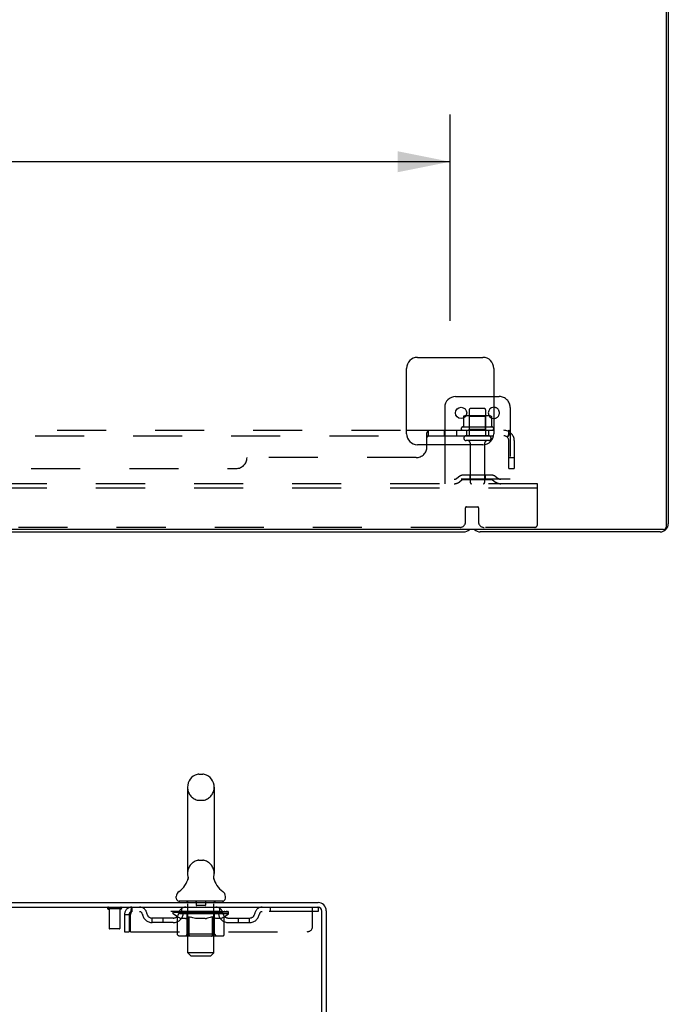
# Model space of a CAD drawing. Header units: inches. Extents: x 0 to 204, y 0 to 132.
# Tile 51 of 112: x 36 to 50, y 87 to 110. Entities that reach past the tile are written whole.
import ezdxf

# ---------------------------------------------------------------- set-up
doc = ezdxf.new("R2010")
doc.units = ezdxf.units.IN
doc.header["$LTSCALE"] = 11.243375
doc.header["$MEASUREMENT"] = 0
doc.linetypes.add('HIDDEN', pattern=[0.2, 0.1, -0.1])
doc.layers.get('0').update_dxf_attribs({"linetype": 'CONTINUOUS'})
for name, color, linetype in [('DEFAULT_2', 8, 'HIDDEN'), ('DIMENSIONS', 7, 'CONTINUOUS'), ('SUBPANEL', 7, 'CONTINUOUS')]:
    doc.layers.add(name, color=color, linetype=linetype)
doc.styles.get("Standard").update_dxf_attribs({"font": 'arial.ttf'})
doc.dimstyles.new('DIMSTYLE_1', dxfattribs={"dimtxt": 0.901875, "dimasz": 1.2025, "dimexe": 0.09, "dimexo": 0.07, "dimgap": 0.0375, "dimtad": 0, "dimtih": 1, "dimtoh": 1, "dimzin": 4, "dimdsep": 46, "dimtxsty": 'Standard', "dimblk": '_FILLED', "dimblk1": '_FILLED', "dimblk2": '_FILLED', "dimcen": 0.09, "dimadec": 3, "dimazin": 1, "dimtfac": 1, "dimtdec": 3, "dimtofl": 0, "dimtmove": 0, "dimatfit": 3, "dimldrblk": '_FILLED', "dimfxl": 0, "dimtolj": 1, "dimtzin": 4, "dimarcsym": 0})

# ---------------------------------------------------------------- blocks, each defined once
blk = doc.blocks.new('_FILLED')
at = {"color": 0, "linetype": 'ByBlock'}
blk.add_solid([(0, 0), (-1, 0.2), (-1, -0.2)], dxfattribs=at)
blk = doc.blocks.new('*D12')
at = {"layer": 'DIMENSIONS', "color": 2, "linetype": 'Continuous'}
for p, q in [((15.19, 102.799), (15.19, 107.528)), ((45.44, 102.799), (45.44, 107.528)), ((15.19, 106.445), (28.288, 106.445)), ((45.44, 106.445), (32.341, 106.445))]:
    blk.add_line(p, q, dxfattribs=at)
at = {"layer": 'DIMENSIONS', "color": 2, "linetype": 'Continuous', "xscale": 1.2025, "yscale": 1.2025, "zscale": 1.2025, "rotation": 180}
blk.add_blockref('_FILLED', (15.19, 106.445), dxfattribs=at)
at = {"layer": 'DIMENSIONS', "color": 2, "linetype": 'Continuous', "xscale": 1.2025, "yscale": 1.2025, "zscale": 1.2025}
blk.add_blockref('_FILLED', (45.44, 106.445), dxfattribs=at)
at = {"layer": 'DIMENSIONS', "color": 2, "linetype": 'Continuous', "insert": (30.315, 106.896), "char_height": 0.9019, "width": 3.15153, "attachment_point": 2, "line_spacing_factor": 0.9}
blk.add_mtext('30.25', dxfattribs=at)

msp = doc.modelspace()

# ---------------------------------------------------------------- linework, layer by layer
at = {"color": 3, "linetype": 'Continuous'}
for p, q in [((50.388, 121.958), (50.388, 98.07)), ((50.44, 121.854), (50.44, 98.147)), ((44.69, 101.958), (46.19, 101.958)), ((44.44, 100.208), (44.44, 101.708)), ((46.44, 101.708), (46.44, 100.208)), ((46.19, 99.958), (44.69, 99.958)), ((50.328, 98.01), (10.302, 98.01)), ((50.251, 97.958), (46.129, 97.958)), ((18.652, 89.46), (42.411, 89.46)), ((18.6, 89.356), (42.406, 89.356)), ((42.496, 86.042), (42.496, 89.266)), ((42.6, 89.271), (42.6, 86.043))]:
    msp.add_line(p, q, dxfattribs=at)
at = {"color": 7, "linetype": 'Continuous'}
for p, q in [((45.565, 101.062), (46.44, 101.062)), ((45.315, 100.812), (45.315, 99.958)), ((45.746, 100.603), (45.746, 100.601)), ((45.746, 100.601), (45.746, 100.572)), ((46.384, 100.601), (46.384, 100.572)), ((14.879, 97.958), (45.751, 97.958)), ((39.681, 92.405), (39.768, 92.405)), ((39.419, 92.105), (39.419, 90.13)), ((40.031, 92.105), (40.031, 90.13)), ((39.425, 89.987), (39.423, 89.982)), ((40.019, 90.041), (40.02, 90.046)), ((40.019, 90.036), (40.019, 90.041)), ((40.019, 90.031), (40.019, 90.036)), ((40.019, 90.026), (40.019, 90.031)), ((40.019, 90.021), (40.019, 90.026)), ((40.019, 90.016), (40.019, 90.021)), ((40.02, 90.011), (40.019, 90.016)), ((40.02, 90.046), (40.021, 90.051)), ((40.02, 90.006), (40.02, 90.011)), ((40.021, 90.001), (40.02, 90.006)), ((40.022, 89.997), (40.021, 90.001)), ((40.022, 90.056), (40.023, 90.06)), ((40.023, 89.993), (40.022, 89.997)), ((39.162, 89.559), (39.162, 89.598)), ((39.225, 89.49), (39.225, 89.46)), ((40.225, 89.49), (39.225, 89.49)), ((40.225, 89.49), (40.225, 89.46)), ((40.287, 89.559), (40.287, 89.598))]:
    msp.add_line(p, q, dxfattribs=at)
for points in [[(45.752, 100.611), (45.75, 100.61), (45.749, 100.609), (45.748, 100.608), (45.747, 100.606), (45.746, 100.604), (45.746, 100.603)], [(46.378, 100.611), (46.379, 100.61), (46.38, 100.609), (46.382, 100.608), (46.382, 100.606), (46.383, 100.604), (46.384, 100.603), (46.384, 100.601)], [(39.427, 90.06), (39.428, 90.056), (39.429, 90.051), (39.429, 90.046), (39.43, 90.041), (39.43, 90.036), (39.43, 90.031), (39.43, 90.026), (39.43, 90.021), (39.43, 90.016), (39.43, 90.011), (39.429, 90.006), (39.428, 90.001), (39.427, 89.997), (39.426, 89.992), (39.425, 89.987)], [(40.021, 90.051), (40.022, 90.056), (40.023, 90.06)]]:
    msp.add_lwpolyline(points, dxfattribs=at)
msp.add_circle((45.69, 100.687), 0.128, dxfattribs=at)
at = {"color": 3, "linetype": 'Continuous'}
for centre, radius, start, end in [((44.69, 101.708), 0.25, 90, 180), ((46.19, 101.708), 0.25, 0, 90), ((44.69, 100.208), 0.25, 180, 270), ((46.19, 100.208), 0.25, 270, 360), ((46.129, 98.147), 0.189, 226.487, 270), ((50.251, 98.147), 0.189, 270, 360), ((50.328, 98.07), 0.06, 270, 360), ((42.411, 89.271), 0.189, 0, 90), ((42.406, 89.266), 0.09, 0, 90)]:
    msp.add_arc(centre, radius, start, end, dxfattribs=at)
at = {"color": 7, "linetype": 'Continuous'}
for centre, radius, start, end in [((45.565, 100.812), 0.25, 90, 180), ((46.44, 100.687), 0.128, 90, 270), ((45.809, 100.482), 0.141, 93.6175, 113.95), ((46.32, 100.482), 0.141, 66.05, 86.3825), ((45.751, 98.147), 0.189, 270, 313.4203), ((39.725, 92.105), 0.306, 105.6303, 180), ((39.681, 92.261), 0.144, 90, 105.6303), ((39.768, 92.261), 0.144, 74.3697, 90), ((39.725, 92.105), 0.306, 0, 74.3697), ((39.725, 90.13), 0.306, 180, 193.2053), ((39.725, 90.13), 0.306, 346.7947, 360), ((38.927, 90.146), 0.523, 304.6624, 347.2389), ((40.523, 90.146), 0.523, 192.7611, 235.3376), ((39.306, 89.598), 0.144, 124.6624, 180), ((40.143, 89.598), 0.144, 360, 55.3376), ((39.231, 89.559), 0.069, 180, 265), ((40.218, 89.559), 0.069, 275, 360), ((42.411, 89.271), 0.085, 0, 90)]:
    msp.add_arc(centre, radius, start, end, dxfattribs=at)
at = {"layer": 'DEFAULT_2', "color": 8, "linetype": 'HIDDEN'}
for p, q in [((46.44, 101.062), (46.565, 101.062)), ((45.877, 100.757), (45.877, 100.162)), ((46.222, 100.787), (45.907, 100.787)), ((46.252, 100.757), (46.252, 100.162)), ((46.815, 100.812), (46.815, 99.062)), ((45.746, 100.572), (45.746, 100.383)), ((46.32, 100.623), (45.809, 100.623)), ((45.881, 100.603), (45.861, 100.623)), ((46.248, 100.603), (45.881, 100.603)), ((45.881, 100.307), (45.881, 100.603)), ((46.248, 100.603), (46.268, 100.623)), ((46.248, 100.307), (46.248, 100.603)), ((46.384, 100.572), (46.384, 100.383)), ((46.421, 100.357), (45.709, 100.357)), ((45.731, 100.287), (46.399, 100.287)), ((45.881, 100.307), (45.861, 100.287)), ((46.248, 100.307), (45.881, 100.307)), ((46.248, 100.307), (46.268, 100.287)), ((46.322, 100.162), (45.807, 100.162)), ((46.322, 100.052), (45.807, 100.052)), ((45.315, 99.958), (45.315, 99.062)), ((45.9, 99.989), (45.9, 99.092)), ((46.23, 99.989), (46.23, 99.092)), ((46.815, 99.166), (45.315, 99.166)), ((45.658, 99.234), (45.59, 99.185)), ((45.718, 99.15), (45.65, 99.101)), ((46.405, 99.256), (45.724, 99.256)), ((46.405, 99.152), (45.724, 99.152)), ((45.89, 99.256), (45.89, 99.152)), ((46.24, 99.256), (46.24, 99.152)), ((46.411, 99.15), (46.479, 99.101)), ((46.472, 99.234), (46.54, 99.185)), ((47.44, 99.062), (13.19, 99.062)), ((47.44, 98.958), (13.19, 98.958)), ((47.44, 98.958), (47.44, 99.062)), ((47.44, 98.124), (47.44, 98.958)), ((45.79, 98.187), (45.79, 98.512)), ((45.81, 98.532), (46.07, 98.532)), ((46.09, 98.512), (46.09, 98.187)), ((45.665, 98.062), (14.965, 98.062)), ((47.377, 98.062), (46.215, 98.062)), ((39.681, 91.805), (39.768, 91.805)), ((39.681, 90.43), (39.768, 90.43)), ((39.405, 89.49), (39.405, 89.46)), ((39.425, 88.309), (39.425, 89.46)), ((39.62, 89.48), (39.62, 89.4)), ((39.83, 89.48), (39.83, 89.4)), ((40.025, 88.309), (40.025, 89.46)), ((40.045, 89.49), (40.045, 89.46)), ((37.888, 89.313), (37.604, 89.313)), ((37.622, 89.313), (37.622, 88.866)), ((37.87, 89.313), (37.87, 88.866)), ((37.975, 89.189), (37.975, 88.793)), ((37.975, 89.189), (38.079, 89.189)), ((38.079, 89.189), (38.079, 88.793)), ((38.109, 88.793), (38.109, 89.189)), ((38.142, 89.356), (38.142, 89.252)), ((42.412, 89.252), (38.142, 89.252)), ((39.091, 89.205), (39.091, 89.252)), ((39.191, 89.135), (39.091, 89.205)), ((40.358, 89.205), (39.091, 89.205)), ((39.101, 89.245), (39.101, 89.252)), ((39.11, 89.242), (39.11, 89.245)), ((39.11, 89.242), (40.34, 89.242)), ((39.118, 89.242), (39.118, 89.245)), ((39.119, 89.242), (39.119, 89.245)), ((39.13, 89.245), (39.13, 89.252)), ((39.146, 89.242), (39.146, 89.245)), ((39.148, 89.242), (39.148, 89.245)), ((39.176, 89.245), (39.176, 89.252)), ((39.191, 89.242), (39.191, 89.245)), ((39.193, 89.242), (39.193, 89.245)), ((39.398, 89.245), (39.196, 89.245)), ((39.239, 89.245), (39.239, 89.252)), ((39.241, 89.242), (39.241, 89.245)), ((39.242, 89.242), (39.242, 89.245)), ((39.245, 89.242), (39.245, 89.245)), ((39.252, 89.242), (39.252, 89.245)), ((39.252, 89.242), (39.252, 89.245)), ((39.255, 89.242), (39.255, 89.245)), ((39.259, 89.242), (39.259, 89.246)), ((39.263, 89.242), (39.263, 89.245)), ((39.277, 89.242), (39.277, 89.245)), ((39.287, 89.252), (39.287, 89.356)), ((39.295, 89.242), (39.295, 89.245)), ((39.296, 89.242), (39.296, 89.247)), ((39.316, 89.242), (39.316, 89.245)), ((39.316, 89.242), (39.316, 89.245)), ((39.318, 89.245), (39.318, 89.252)), ((39.327, 89.242), (39.327, 89.245)), ((39.331, 89.242), (39.331, 89.245)), ((39.341, 89.242), (39.341, 89.245)), ((39.352, 89.242), (39.352, 89.249)), ((39.367, 89.242), (39.367, 89.245)), ((39.37, 89.242), (39.37, 89.245)), ((39.398, 89.242), (39.398, 89.245)), ((39.465, 89.245), (39.403, 89.245)), ((39.408, 89.245), (39.408, 89.252)), ((39.412, 88.733), (39.412, 89.202)), ((39.415, 89.242), (39.415, 89.245)), ((39.419, 89.242), (39.419, 89.245)), ((39.425, 89.242), (39.425, 89.25)), ((39.43, 89.242), (39.43, 89.245)), ((39.441, 89.242), (39.441, 89.245)), ((39.465, 89.242), (39.465, 89.245)), ((39.54, 89.245), (39.48, 89.245)), ((39.501, 89.242), (39.501, 89.245)), ((39.508, 89.245), (39.508, 89.252)), ((39.512, 89.242), (39.512, 89.245)), ((39.514, 89.242), (39.514, 89.251)), ((39.517, 89.242), (39.517, 89.245)), ((39.524, 89.242), (39.524, 89.245)), ((39.54, 89.242), (39.54, 89.245)), ((39.62, 89.245), (39.566, 89.245)), ((39.579, 89.242), (39.579, 89.245)), ((39.61, 89.245), (39.725, 89.252)), ((39.615, 89.245), (39.615, 89.252)), ((39.615, 89.251), (39.615, 89.252)), ((39.615, 89.245), (39.615, 89.251)), ((39.615, 89.242), (39.615, 89.245)), ((39.619, 89.242), (39.619, 89.245)), ((39.62, 89.242), (39.62, 89.245)), ((39.62, 89.242), (39.62, 89.245)), ((39.82, 89.39), (39.63, 89.39)), ((39.704, 89.245), (39.656, 89.245)), ((39.661, 89.242), (39.661, 89.245)), ((39.704, 89.242), (39.704, 89.245)), ((39.722, 89.245), (39.722, 89.245)), ((39.722, 89.242), (39.722, 89.245)), ((39.722, 89.242), (39.722, 89.245)), ((39.725, 89.245), (39.725, 89.252)), ((39.725, 89.252), (39.839, 89.245)), ((39.727, 89.242), (39.727, 89.245)), ((39.727, 89.242), (39.727, 89.245)), ((39.727, 89.245), (39.727, 89.245)), ((39.745, 89.242), (39.745, 89.245)), ((39.745, 89.245), (39.794, 89.245)), ((39.788, 89.242), (39.788, 89.245)), ((39.829, 89.242), (39.829, 89.245)), ((39.829, 89.242), (39.829, 89.245)), ((39.829, 89.245), (39.884, 89.245)), ((39.83, 89.242), (39.83, 89.245)), ((39.834, 89.251), (39.835, 89.252)), ((39.834, 89.245), (39.834, 89.251)), ((39.834, 89.242), (39.834, 89.245)), ((39.835, 89.245), (39.835, 89.252)), ((39.87, 89.242), (39.87, 89.245)), ((39.91, 89.242), (39.91, 89.245)), ((39.91, 89.245), (39.969, 89.245)), ((39.925, 89.242), (39.925, 89.245)), ((39.932, 89.242), (39.932, 89.245)), ((39.935, 89.242), (39.935, 89.251)), ((39.937, 89.242), (39.937, 89.245)), ((39.941, 89.245), (39.941, 89.252)), ((39.948, 89.242), (39.948, 89.245)), ((39.985, 89.242), (39.985, 89.245)), ((39.985, 89.245), (40.047, 89.245)), ((40.009, 89.242), (40.009, 89.245)), ((40.02, 89.242), (40.02, 89.245)), ((40.024, 89.242), (40.024, 89.25)), ((40.03, 89.242), (40.03, 89.245)), ((40.034, 89.242), (40.034, 89.245)), ((40.037, 88.733), (40.037, 89.202)), ((40.041, 89.245), (40.041, 89.252)), ((40.052, 89.242), (40.052, 89.245)), ((40.052, 89.245), (40.358, 89.245)), ((40.079, 89.242), (40.079, 89.245)), ((40.082, 89.242), (40.082, 89.245)), ((40.097, 89.242), (40.097, 89.249)), ((40.109, 89.242), (40.109, 89.245)), ((40.118, 89.242), (40.118, 89.245)), ((40.122, 89.242), (40.122, 89.245)), ((40.132, 89.245), (40.132, 89.252)), ((40.133, 89.242), (40.133, 89.245)), ((40.133, 89.242), (40.133, 89.245)), ((40.153, 89.242), (40.153, 89.247)), ((40.154, 89.242), (40.154, 89.245)), ((40.162, 89.252), (40.162, 89.356)), ((40.172, 89.242), (40.172, 89.245)), ((40.186, 89.242), (40.186, 89.245)), ((40.191, 89.242), (40.191, 89.246)), ((40.194, 89.242), (40.194, 89.245)), ((40.197, 89.242), (40.197, 89.245)), ((40.197, 89.242), (40.197, 89.245)), ((40.205, 89.242), (40.205, 89.245)), ((40.208, 89.242), (40.208, 89.245)), ((40.208, 89.242), (40.208, 89.245)), ((40.21, 89.245), (40.21, 89.252)), ((40.237, 89.248), (40.357, 89.249)), ((40.237, 89.245), (40.237, 89.248)), ((40.256, 89.242), (40.256, 89.245)), ((40.259, 89.242), (40.259, 89.245)), ((40.261, 89.137), (40.358, 89.205)), ((40.273, 89.245), (40.273, 89.252)), ((40.302, 89.242), (40.302, 89.245)), ((40.303, 89.242), (40.303, 89.245)), ((40.32, 89.245), (40.32, 89.252)), ((40.33, 89.242), (40.33, 89.245)), ((40.331, 89.242), (40.331, 89.245)), ((40.34, 89.242), (40.34, 89.245)), ((40.348, 89.245), (40.348, 89.252)), ((40.357, 89.245), (40.357, 89.249)), ((40.358, 89.205), (40.358, 89.245)), ((41.312, 89.356), (41.312, 89.252)), ((42.287, 88.918), (42.287, 89.356)), ((42.406, 89.356), (42.412, 89.356)), ((42.412, 89.356), (42.412, 89.252)), ((38.61, 89.001), (38.61, 89.105)), ((39.093, 89.105), (38.61, 89.105)), ((39.093, 89.001), (38.61, 89.001)), ((38.86, 89.001), (38.86, 89.105)), ((39.191, 88.73), (39.191, 89.135)), ((39.191, 89.135), (39.205, 89.126)), ((39.218, 89.117), (39.205, 89.126)), ((39.232, 89.11), (39.218, 89.117)), ((39.246, 89.103), (39.232, 89.11)), ((39.259, 89.098), (39.245, 89.103)), ((39.272, 89.093), (39.259, 89.098)), ((39.376, 89.093), (39.272, 89.093)), ((39.376, 89.093), (39.39, 89.098)), ((39.403, 89.104), (39.389, 89.098)), ((39.417, 89.11), (39.403, 89.103)), ((39.43, 89.118), (39.416, 89.11)), ((39.444, 89.126), (39.43, 89.118)), ((39.458, 89.136), (39.444, 89.126)), ((39.458, 88.73), (39.458, 89.136)), ((39.458, 89.136), (39.487, 89.126)), ((39.515, 89.117), (39.487, 89.126)), ((39.543, 89.11), (39.515, 89.118)), ((39.571, 89.103), (39.543, 89.11)), ((39.598, 89.098), (39.57, 89.103)), ((39.626, 89.093), (39.598, 89.098)), ((39.824, 89.093), (39.626, 89.093)), ((39.824, 89.093), (39.852, 89.098)), ((39.88, 89.104), (39.851, 89.098)), ((39.908, 89.11), (39.879, 89.103)), ((39.936, 89.118), (39.907, 89.11)), ((39.964, 89.127), (39.935, 89.118)), ((39.993, 89.137), (39.964, 89.127)), ((39.993, 88.73), (39.993, 89.137)), ((39.993, 89.137), (40.008, 89.127)), ((40.023, 89.118), (40.008, 89.127)), ((40.037, 89.11), (40.023, 89.118)), ((40.052, 89.103), (40.037, 89.11)), ((40.066, 89.098), (40.051, 89.103)), ((40.08, 89.093), (40.066, 89.098)), ((40.174, 89.093), (40.08, 89.093)), ((40.174, 89.093), (40.188, 89.098)), ((40.203, 89.103), (40.188, 89.098)), ((40.217, 89.11), (40.202, 89.103)), ((40.231, 89.118), (40.217, 89.11)), ((40.246, 89.127), (40.231, 89.118)), ((40.261, 89.137), (40.246, 89.127)), ((40.261, 88.73), (40.261, 89.137)), ((40.356, 89.105), (40.839, 89.105)), ((40.356, 89.001), (40.839, 89.001)), ((40.589, 89.001), (40.589, 89.105)), ((40.839, 89.001), (40.839, 89.105)), ((37.86, 88.856), (37.632, 88.856)), ((37.975, 88.793), (38.079, 88.793)), ((38.109, 88.793), (42.162, 88.793)), ((39.412, 88.733), (39.372, 88.693)), ((40.037, 88.733), (39.412, 88.733)), ((40.037, 88.733), (40.077, 88.693)), ((40.218, 88.693), (39.233, 88.693)), ((39.47, 88.698), (39.467, 88.7)), ((39.475, 88.694), (39.472, 88.696)), ((39.477, 88.693), (39.475, 88.694)), ((39.48, 88.693), (39.477, 88.693)), ((39.494, 88.24), (39.425, 88.309)), ((40.025, 88.309), (39.425, 88.309)), ((39.956, 88.24), (40.025, 88.309)), ((39.494, 88.24), (39.956, 88.24))]:
    msp.add_line(p, q, dxfattribs=at)
for points in [[(45.746, 100.383), (45.746, 100.382), (45.746, 100.381), (45.745, 100.38), (45.745, 100.379), (45.745, 100.378), (45.744, 100.378), (45.744, 100.377), (45.743, 100.377), (45.743, 100.376), (45.743, 100.376), (45.742, 100.376), (45.742, 100.376), (45.742, 100.375), (45.742, 100.375), (45.741, 100.375), (45.741, 100.375), (45.741, 100.375), (45.741, 100.374)], [(46.389, 100.374), (46.389, 100.375), (46.388, 100.375), (46.388, 100.375), (46.388, 100.375), (46.388, 100.375), (46.387, 100.376), (46.387, 100.376), (46.387, 100.376), (46.386, 100.376), (46.386, 100.377), (46.386, 100.377), (46.385, 100.378), (46.385, 100.378), (46.385, 100.379), (46.384, 100.38), (46.384, 100.381), (46.384, 100.382), (46.384, 100.383)], [(38.142, 89.356), (38.139, 89.354), (38.137, 89.351), (38.135, 89.346), (38.132, 89.339), (38.13, 89.33), (38.127, 89.319), (38.125, 89.307), (38.123, 89.293), (38.12, 89.277), (38.118, 89.261), (38.116, 89.244), (38.113, 89.226), (38.111, 89.207), (38.109, 89.189)], [(38.142, 89.252), (38.139, 89.251), (38.137, 89.25), (38.135, 89.248), (38.132, 89.245), (38.13, 89.242), (38.127, 89.238), (38.125, 89.233), (38.123, 89.228), (38.12, 89.222), (38.118, 89.216), (38.116, 89.209), (38.113, 89.203), (38.111, 89.196), (38.109, 89.189)], [(39.233, 88.693), (39.228, 88.693), (39.223, 88.694), (39.218, 88.696), (39.213, 88.698), (39.209, 88.7), (39.204, 88.703), (39.201, 88.707), (39.197, 88.711), (39.194, 88.715), (39.192, 88.72), (39.191, 88.725), (39.191, 88.73)], [(39.459, 88.72), (39.458, 88.725), (39.458, 88.73)], [(39.46, 88.715), (39.459, 88.72), (39.458, 88.725), (39.458, 88.73)], [(39.472, 88.696), (39.47, 88.698), (39.467, 88.7), (39.465, 88.703), (39.463, 88.707), (39.462, 88.711), (39.46, 88.715)], [(39.972, 88.693), (39.975, 88.693), (39.977, 88.694), (39.98, 88.696), (39.982, 88.698), (39.984, 88.7), (39.987, 88.703), (39.988, 88.707), (39.99, 88.711), (39.992, 88.715), (39.993, 88.72), (39.993, 88.725), (39.993, 88.73)], [(40.218, 88.693), (40.223, 88.693), (40.228, 88.694), (40.234, 88.696), (40.238, 88.698), (40.243, 88.7), (40.247, 88.703), (40.251, 88.707), (40.254, 88.711), (40.257, 88.715), (40.259, 88.72), (40.261, 88.725), (40.261, 88.73)], [(39.465, 88.703), (39.463, 88.707), (39.462, 88.711)]]:
    msp.add_lwpolyline(points, dxfattribs=at)
for centre, radius, start, end in [((46.565, 100.812), 0.25, 0, 90), ((45.907, 100.757), 0.03, 90, 180), ((46.222, 100.757), 0.03, 0, 90), ((46.44, 100.687), 0.128, 270, 90), ((45.809, 100.482), 0.141, 90, 93.6175), ((46.32, 100.482), 0.141, 86.3825, 90), ((45.731, 100.325), 0.0384, 124.4497, 270), ((46.065, 99.757), 0.698, 117.6814, 120.6631), ((46.065, 99.757), 0.698, 59.3369, 62.3186), ((46.399, 100.325), 0.0384, 270, 55.5503), ((45.807, 100.107), 0.055, 90, 270), ((45.837, 99.989), 0.0625, 0, 90), ((46.292, 99.989), 0.0625, 90, 180), ((46.322, 100.107), 0.055, 270, 90), ((45.529, 99.27), 0.104, 270, 305.7539), ((45.529, 99.27), 0.208, 270, 305.7539), ((45.724, 99.142), 0.114, 90, 125.7539), ((45.724, 99.142), 0.01, 90, 125.7539), ((46.405, 99.142), 0.114, 54.2461, 90), ((46.405, 99.142), 0.01, 54.2461, 90), ((46.601, 99.27), 0.208, 234.2461, 270), ((46.601, 99.27), 0.104, 234.2461, 270), ((45.93, 99.092), 0.03, 180, 270), ((46.2, 99.092), 0.03, 270, 360), ((45.81, 98.512), 0.02, 90, 180), ((46.07, 98.512), 0.02, 0, 90), ((45.665, 98.187), 0.125, 270, 360), ((46.215, 98.187), 0.125, 180, 270), ((47.377, 98.124), 0.0625, 270, 360), ((39.725, 92.105), 0.306, 180, 254.3697), ((39.725, 92.105), 0.306, 285.6303, 360), ((39.681, 91.949), 0.144, 254.3697, 270), ((39.768, 91.949), 0.144, 270, 285.6303), ((39.725, 90.13), 0.306, 105.6303, 180), ((39.681, 90.286), 0.144, 90, 105.6303), ((39.768, 90.286), 0.144, 74.3697, 90), ((39.725, 90.13), 0.306, 0, 74.3697), ((39.231, 89.559), 0.069, 265, 270), ((39.395, 89.46), 0.03, 0, 90), ((39.61, 89.48), 0.01, 0, 90), ((39.63, 89.4), 0.01, 180, 270), ((39.82, 89.4), 0.01, 270, 360), ((39.84, 89.48), 0.01, 90, 180), ((40.055, 89.46), 0.03, 90, 180), ((40.218, 89.559), 0.069, 270, 275), ((37.604, 89.334), 0.0215, 90, 270), ((37.888, 89.334), 0.0215, 270, 90), ((38.142, 89.189), 0.167, 90, 180), ((38.142, 89.189), 0.063, 90, 180), ((38.321, 89.189), 0.167, 8.0716, 90), ((38.321, 89.189), 0.0625, 7.9863, 90), ((38.61, 89.23), 0.229, 187.9863, 270), ((38.61, 89.23), 0.125, 188.0716, 270), ((39.093, 89.23), 0.125, 270, 351.9284), ((39.093, 89.23), 0.229, 270, 352.0137), ((39.382, 89.189), 0.167, 90, 171.9284), ((39.382, 89.189), 0.0625, 90, 172.0137), ((39.372, 89.202), 0.0398, 0, 90), ((40.077, 89.202), 0.0398, 90, 180), ((40.067, 89.189), 0.167, 8.0716, 90), ((40.068, 89.189), 0.0625, 7.9863, 90), ((40.356, 89.23), 0.229, 187.9863, 270), ((40.356, 89.23), 0.125, 188.0716, 270), ((40.839, 89.23), 0.125, 270, 351.9284), ((40.839, 89.23), 0.229, 270, 352.0137), ((41.128, 89.189), 0.167, 90, 171.9284), ((41.128, 89.189), 0.0625, 90, 172.0137), ((37.632, 88.866), 0.01, 180, 270), ((37.86, 88.866), 0.01, 270, 360), ((42.162, 88.918), 0.125, 270, 360)]:
    msp.add_arc(centre, radius, start, end, dxfattribs=at)
for centre, major_axis, ratio, start_param, end_param in [((39.725, 89.252), (0.633, 0.007), 0.05963, 2.96643, 3.140963), ((39.072, 89.24), (0.198, 0), 0.060556, 0.430652, 1.470503), ((39.725, 89.252), (0.633, 0), 0.060556, -3.141593, -2.96706), ((39.072, 89.233), (0.198, 0.002), 0.05963, 1.376596, 1.469874), ((39.725, 89.252), (0.633, 0.013), 0.05688, 2.791345, 2.965878), ((39.047, 89.24), (0.198, 0.002), 0.05963, 0.25549, 1.295341), ((39.116, 89.24), (0.198, -0.002), 0.05963, 0.605815, 1.645666), ((39.725, 89.252), (0.633, -0.007), 0.05963, -2.96643, -2.791898), ((39.116, 89.233), (0.198, 0), 0.060556, 1.551758, 1.645036), ((39.047, 89.233), (0.198, 0.004), 0.05688, 1.20151, 1.294789), ((39.117, 89.235), (0.164, 0.002), 0.05963, 1.065228, 1.614276), ((39.097, 89.235), (0.164, 0.003), 0.05688, 0.890143, 1.43919), ((39.155, 89.235), (0.164, 0), 0.060556, 1.240391, 1.789438), ((39.725, 89.252), (0.633, 0.019), 0.052395, 2.616403, 2.790936), ((39.043, 89.24), (0.198, 0.004), 0.05688, 0.080405, 1.120256), ((39.178, 89.24), (0.198, -0.004), 0.05688, 0.7809, 1.820751), ((39.725, 89.252), (0.633, -0.013), 0.05688, -2.791345, -2.616812), ((39.178, 89.233), (0.198, -0.002), 0.05963, 1.72692, 1.820198), ((39.043, 89.233), (0.198, 0.006), 0.052395, 1.026568, 1.119847), ((39.096, 89.235), (0.164, 0.005), 0.052395, 0.715201, 1.264248), ((39.211, 89.235), (0.164, -0.002), 0.05963, 1.415553, 1.9646), ((39.725, 89.252), (0.633, 0.025), 0.046319, 2.441654, 2.616187), ((39.258, 89.24), (0.198, -0.006), 0.052395, 0.955842, 1.995693), ((39.06, 89.24), (0.198, 0.006), 0.052395, -0.094537, 0.945314), ((39.725, 89.252), (0.633, -0.019), 0.052395, -2.616403, -2.44187), ((39.258, 89.233), (0.198, -0.004), 0.05688, 1.902006, 1.995284), ((39.06, 89.233), (0.198, 0.008), 0.046319, 0.851819, 0.945098), ((39.115, 89.235), (0.164, 0.006), 0.046319, 0.540452, 1.089499), ((39.282, 89.235), (0.164, -0.003), 0.05688, 1.590638, 2.139686), ((39.725, 89.252), (0.633, 0.029), 0.038841, 2.267123, 2.441656), ((39.351, 89.24), (0.198, -0.008), 0.046319, 1.130591, 2.170442), ((39.098, 89.24), (0.198, 0.008), 0.046319, -0.269286, 0.770565), ((39.725, 89.252), (0.633, -0.025), 0.046319, -2.441654, -2.267121), ((39.351, 89.233), (0.198, -0.006), 0.052395, 2.076947, 2.170226), ((39.098, 89.233), (0.198, 0.009), 0.038841, 0.677289, 0.770567), ((39.152, 89.235), (0.164, 0.008), 0.038841, 0.365921, 0.914969), ((39.366, 89.235), (0.164, -0.005), 0.052395, 1.76558, 2.314627), ((39.725, 89.252), (0.633, 0.033), 0.030195, 2.09281, 2.267343), ((39.456, 89.24), (0.198, -0.009), 0.038841, 1.305122, 2.344973), ((39.154, 89.24), (0.198, 0.009), 0.038841, -0.443817, 0.596034), ((39.725, 89.252), (0.633, -0.029), 0.038841, -2.267123, -2.092591), ((39.456, 89.233), (0.198, -0.008), 0.046319, 2.251696, 2.344975), ((39.154, 89.233), (0.198, 0.01), 0.030195, 0.502975, 0.596254), ((39.206, 89.235), (0.164, 0.009), 0.030195, 0.191608, 0.740655), ((39.462, 89.235), (0.164, -0.006), 0.046319, 1.940329, 2.489376), ((39.227, 89.24), (0.198, 0.01), 0.030195, -0.61813, 0.421721), ((39.725, 89.252), (0.633, 0.036), 0.020645, 1.918687, 2.09322), ((39.569, 89.24), (0.198, -0.01), 0.030195, 1.479435, 2.519286), ((39.725, 89.252), (0.633, -0.033), 0.030195, -2.09281, -1.918277), ((39.569, 89.233), (0.198, -0.009), 0.038841, 2.426227, 2.519505), ((39.227, 89.233), (0.198, 0.011), 0.020645, 0.328852, 0.422131), ((39.276, 89.235), (0.164, 0.009), 0.020645, 0.017485, 0.566532), ((39.565, 89.235), (0.164, -0.008), 0.038841, 2.11486, 2.663907), ((39.316, 89.24), (0.198, 0.011), 0.020645, -0.792253, 0.247598), ((39.725, 89.252), (0.633, 0.038), 0.010478, 1.744704, 1.919237), ((39.686, 89.24), (0.198, -0.011), 0.020645, 1.653558, 2.693409), ((39.725, 89.252), (0.633, -0.036), 0.020645, -1.918687, -1.744154), ((39.686, 89.233), (0.198, -0.01), 0.030195, 2.60054, 2.693819), ((39.316, 89.233), (0.198, 0.012), 0.010478, 0.154869, 0.248148), ((39.36, 89.235), (0.164, 0.01), 0.010478, 6.126688, 6.675735), ((39.674, 89.235), (0.164, -0.009), 0.030195, 2.289173, 2.83822), ((39.417, 89.24), (0.198, 0.012), 0.010478, -0.966236, -0.000846), ((39.805, 89.24), (0.198, -0.012), 0.010478, 1.827541, 2.867392), ((39.725, 89.252), (0.633, -0.038), 0.010478, -1.744704, -1.570171), ((39.805, 89.233), (0.198, -0.011), 0.020645, 2.774664, 2.867942), ((39.783, 89.235), (0.164, -0.009), 0.020645, 2.463296, 3.012344), ((39.644, 89.24), (0.198, 0.012), 0.010478, 0.274201, 1.314052), ((39.558, 89.235), (0.164, 0.01), 0.010478, -0.000483, 0.504314), ((39.527, 89.233), (0.198, 0.012), 0.010478, 0.099668, 0.192946), ((39.725, 89.252), (0.633, 0.038), 0.010478, -1.571421, -1.396888), ((39.922, 89.233), (0.198, -0.012), 0.010478, 2.948646, 3.041925), ((39.891, 89.235), (0.164, -0.01), 0.010478, 2.637279, 3.142076), ((39.763, 89.24), (0.198, 0.011), 0.020645, 0.448184, 1.488034), ((39.666, 89.235), (0.164, 0.009), 0.020645, 0.129249, 0.678296), ((39.644, 89.233), (0.198, 0.011), 0.020645, 0.273651, 0.366929), ((40.032, 89.24), (0.198, -0.012), 0.010478, -3.140747, -2.175357), ((39.725, 89.252), (0.633, 0.036), 0.020645, -1.397439, -1.222906), ((39.725, 89.252), (0.633, -0.038), 0.010478, 1.222355, 1.396888), ((39.88, 89.24), (0.198, 0.01), 0.030195, 0.622307, 1.662158), ((39.776, 89.235), (0.164, 0.009), 0.030195, 0.303372, 0.852419), ((40.089, 89.235), (0.164, -0.01), 0.010478, 2.749043, 3.29809), ((40.133, 89.24), (0.198, -0.011), 0.020645, 2.893995, 3.933846), ((39.763, 89.233), (0.198, 0.01), 0.030195, 0.447774, 0.541052), ((40.133, 89.233), (0.198, -0.012), 0.010478, 2.893445, 2.986723), ((39.725, 89.252), (0.633, 0.033), 0.030195, -1.223315, -1.048783), ((39.725, 89.252), (0.633, -0.036), 0.020645, 1.048373, 1.222906), ((39.993, 89.24), (0.198, 0.009), 0.038841, 0.79662, 1.836471), ((39.884, 89.235), (0.164, 0.008), 0.038841, 0.477686, 1.026733), ((40.173, 89.235), (0.164, -0.009), 0.020645, 2.57506, 3.124108), ((40.222, 89.24), (0.198, -0.01), 0.030195, 2.719872, 3.759723), ((40.098, 89.24), (0.198, 0.008), 0.046319, 0.971151, 2.011002), ((39.88, 89.233), (0.198, 0.009), 0.038841, 0.622087, 0.715366), ((40.222, 89.233), (0.198, -0.011), 0.020645, 2.719462, 2.812741), ((39.725, 89.252), (0.633, 0.029), 0.038841, -1.049002, -0.874469), ((39.725, 89.252), (0.633, -0.033), 0.030195, 0.87425, 1.048783), ((39.987, 89.235), (0.164, 0.006), 0.046319, 0.652216, 1.201263), ((40.192, 89.24), (0.198, 0.006), 0.052395, 1.1459, 2.185751), ((40.243, 89.235), (0.164, -0.009), 0.030195, 2.400937, 2.949985), ((40.295, 89.24), (0.198, -0.009), 0.038841, 2.545558, 3.585409), ((40.083, 89.235), (0.164, 0.005), 0.052395, 0.826965, 1.376012), ((39.993, 89.233), (0.198, 0.008), 0.046319, 0.796618, 0.889896), ((40.295, 89.233), (0.198, -0.01), 0.030195, 2.545339, 2.638617), ((40.271, 89.24), (0.198, 0.004), 0.05688, 1.320842, 2.360692), ((39.725, 89.252), (0.633, 0.025), 0.046319, -0.874471, -0.699939), ((39.725, 89.252), (0.633, -0.029), 0.038841, 0.699936, 0.874469), ((40.352, 89.24), (0.198, -0.008), 0.046319, 2.371028, 3.410879), ((40.297, 89.235), (0.164, -0.008), 0.038841, 2.226624, 2.775671), ((40.334, 89.24), (0.198, 0.002), 0.05963, 1.495927, 2.535778), ((40.168, 89.235), (0.164, 0.003), 0.05688, 1.001907, 1.550954), ((40.389, 89.24), (0.198, -0.006), 0.052395, 2.196279, 3.23613), ((40.334, 89.235), (0.164, -0.006), 0.046319, 2.052093, 2.601141), ((40.098, 89.233), (0.198, 0.006), 0.052395, 0.971367, 1.064645), ((40.352, 89.233), (0.198, -0.009), 0.038841, 2.371026, 2.464304), ((40.378, 89.24), (0.198, 0), 0.060556, 2.364024, 2.71094), ((40.406, 89.24), (0.198, -0.004), 0.05688, 2.021337, 3.061188), ((39.725, 89.252), (0.633, 0.019), 0.052395, -0.699723, -0.52519), ((39.725, 89.252), (0.633, -0.025), 0.046319, 0.525406, 0.699939), ((40.402, 89.24), (0.198, -0.002), 0.05963, 1.846251, 2.886102), ((40.239, 89.235), (0.164, 0.002), 0.05963, 1.176993, 1.72604), ((40.353, 89.235), (0.164, -0.005), 0.052395, 1.877344, 2.426392), ((40.294, 89.235), (0.164, 0), 0.060556, 1.352155, 1.901202), ((40.352, 89.235), (0.164, -0.003), 0.05688, 1.702402, 2.25145), ((40.332, 89.235), (0.164, -0.002), 0.05963, 1.527317, 2.076364), ((40.192, 89.233), (0.198, 0.004), 0.05688, 1.146309, 1.239587), ((40.389, 89.233), (0.198, -0.008), 0.046319, 2.196495, 2.289773), ((39.725, 89.252), (0.633, 0.013), 0.05688, -0.524781, -0.350248), ((39.725, 89.252), (0.633, -0.019), 0.052395, 0.350657, 0.52519), ((40.378, 89.233), (0.198, -0.002), 0.05963, 1.764997, 1.971333), ((40.271, 89.233), (0.198, 0.002), 0.05963, 1.321394, 1.414673), ((40.406, 89.233), (0.198, -0.006), 0.052395, 2.021746, 2.115024), ((39.725, 89.252), (0.633, 0.007), 0.05963, -0.349695, -0.175162), ((39.725, 89.252), (0.633, -0.013), 0.05688, 0.175715, 0.350248), ((40.334, 89.233), (0.198, 0), 0.060556, 1.496556, 1.589835), ((40.402, 89.233), (0.198, -0.004), 0.05688, 1.846804, 1.940083), ((39.725, 89.252), (0.633, -0.007), 0.05963, 6.27665, 6.458348), ((39.725, 89.252), (0.633, 0), 0.060556, -0.174533, -0.058352)]:
    msp.add_ellipse(centre, major_axis=major_axis, ratio=ratio, start_param=start_param, end_param=end_param, dxfattribs=at)
at = {"layer": 'SUBPANEL', "color": 8, "linetype": 'HIDDEN'}
for p, q in [((16.19, 100.287), (44.44, 100.287)), ((45.305, 100.287), (45.305, 100.162)), ((45.315, 100.287), (46.783, 100.287)), ((45.586, 100.287), (45.586, 100.162)), ((45.815, 100.287), (45.815, 100.162)), ((46.315, 100.287), (46.315, 100.162)), ((46.822, 100.233), (46.743, 100.136)), ((46.783, 100.162), (46.783, 100.287)), ((15.686, 100.162), (44.944, 100.162)), ((44.914, 100.136), (44.915, 100.136)), ((44.939, 100.161), (44.941, 100.161)), ((45.315, 100.162), (46.783, 100.162)), ((46.783, 99.412), (46.783, 100.05)), ((46.908, 100.05), (46.908, 99.412)), ((44.908, 99.912), (44.908, 99.958)), ((44.658, 99.662), (40.783, 99.662)), ((46.783, 99.662), (46.908, 99.662)), ((20.096, 99.412), (40.533, 99.412)), ((46.783, 99.412), (46.908, 99.412))]:
    msp.add_line(p, q, dxfattribs=at)
at = {"layer": 'SUBPANEL', "color": 3, "linetype": 'Continuous'}
for p, q in [((44.44, 100.287), (45.315, 100.287)), ((44.908, 99.958), (44.908, 100.233))]:
    msp.add_line(p, q, dxfattribs=at)
at = {"layer": 'SUBPANEL', "color": 7, "linetype": 'Continuous'}
for q in [(44.944, 100.287), (45.315, 100.162)]:
    msp.add_line((44.944, 100.162), q, dxfattribs=at)
at = {"layer": 'SUBPANEL', "color": 3, "linetype": 'Continuous'}
for points in [[(44.908, 100.233), (44.91, 100.235), (44.912, 100.237), (44.913, 100.24), (44.915, 100.243), (44.916, 100.246), (44.918, 100.25), (44.919, 100.253)], [(44.919, 100.253), (44.922, 100.261), (44.924, 100.264), (44.925, 100.268), (44.927, 100.271), (44.929, 100.274), (44.93, 100.276), (44.932, 100.279), (44.934, 100.281), (44.936, 100.283), (44.938, 100.285), (44.939, 100.286), (44.941, 100.286), (44.942, 100.287), (44.944, 100.287)]]:
    msp.add_lwpolyline(points, dxfattribs=at)
at = {"layer": 'SUBPANEL', "color": 8, "linetype": 'HIDDEN'}
for points in [[(44.936, 100.283), (44.938, 100.285), (44.939, 100.286)], [(44.941, 100.286), (44.942, 100.287), (44.944, 100.287)], [(46.804, 100.264), (46.802, 100.268), (46.801, 100.271), (46.799, 100.274), (46.798, 100.276), (46.796, 100.279), (46.794, 100.281), (46.792, 100.283), (46.79, 100.285), (46.788, 100.286), (46.787, 100.286), (46.785, 100.287), (46.783, 100.287)], [(46.822, 100.233), (46.82, 100.235), (46.818, 100.237), (46.816, 100.24), (46.814, 100.243), (46.812, 100.246), (46.81, 100.25), (46.808, 100.253), (46.807, 100.257), (46.804, 100.264)], [(44.908, 100.136), (44.91, 100.136), (44.912, 100.136)], [(44.918, 100.137), (44.92, 100.138), (44.921, 100.139), (44.923, 100.141)], [(44.937, 100.158), (44.938, 100.16), (44.939, 100.161)], [(44.941, 100.161), (44.942, 100.162), (44.944, 100.162)], [(46.743, 100.136), (46.743, 100.136), (46.744, 100.136), (46.745, 100.136), (46.746, 100.136), (46.747, 100.136), (46.748, 100.137), (46.749, 100.138), (46.751, 100.139), (46.753, 100.141), (46.754, 100.142), (46.756, 100.144), (46.76, 100.147)], [(46.784, 100.221), (46.784, 100.221), (46.784, 100.222), (46.784, 100.221), (46.784, 100.221), (46.783, 100.221), (46.783, 100.221), (46.783, 100.22), (46.783, 100.22), (46.783, 100.219), (46.783, 100.218), (46.783, 100.218), (46.783, 100.217), (46.783, 100.217), (46.783, 100.216), (46.783, 100.215), (46.782, 100.215), (46.782, 100.214), (46.782, 100.213), (46.782, 100.212), (46.782, 100.212), (46.782, 100.211), (46.782, 100.21), (46.781, 100.209), (46.781, 100.209), (46.781, 100.208), (46.781, 100.207), (46.781, 100.206), (46.78, 100.206), (46.78, 100.205), (46.78, 100.204), (46.78, 100.203), (46.779, 100.202), (46.779, 100.202), (46.779, 100.201), (46.779, 100.2), (46.779, 100.199), (46.778, 100.198), (46.778, 100.197), (46.778, 100.196), (46.777, 100.196), (46.777, 100.195), (46.777, 100.194), (46.776, 100.193), (46.776, 100.192), (46.776, 100.191), (46.776, 100.19), (46.775, 100.189), (46.775, 100.188), (46.774, 100.187), (46.774, 100.186), (46.774, 100.185), (46.773, 100.184), (46.773, 100.183), (46.772, 100.182), (46.772, 100.181), (46.772, 100.18), (46.771, 100.179), (46.771, 100.178), (46.77, 100.177), (46.77, 100.176), (46.77, 100.175), (46.769, 100.174), (46.769, 100.173), (46.768, 100.173), (46.768, 100.172), (46.768, 100.171), (46.767, 100.17), (46.767, 100.169), (46.767, 100.169), (46.766, 100.168), (46.766, 100.167), (46.765, 100.166), (46.765, 100.166), (46.765, 100.165), (46.764, 100.164), (46.764, 100.163), (46.763, 100.163), (46.763, 100.162), (46.763, 100.162), (46.762, 100.161), (46.762, 100.16), (46.762, 100.16), (46.761, 100.159), (46.761, 100.159), (46.761, 100.158), (46.761, 100.158), (46.76, 100.158), (46.76, 100.158)], [(46.76, 100.147), (46.762, 100.149), (46.764, 100.151), (46.766, 100.153), (46.769, 100.155), (46.771, 100.157), (46.773, 100.158), (46.776, 100.16), (46.778, 100.161), (46.78, 100.161), (46.782, 100.162), (46.783, 100.162)], [(46.76, 100.158), (46.76, 100.158), (46.76, 100.158), (46.761, 100.158), (46.761, 100.158), (46.761, 100.158), (46.761, 100.159), (46.761, 100.159), (46.762, 100.159), (46.762, 100.16), (46.762, 100.16), (46.763, 100.161), (46.763, 100.161)], [(46.783, 100.219), (46.783, 100.219), (46.783, 100.22), (46.783, 100.22), (46.783, 100.221), (46.784, 100.221), (46.784, 100.221), (46.784, 100.221)]]:
    msp.add_lwpolyline(points, dxfattribs=at)
at = {"layer": 'SUBPANEL', "color": 7, "linetype": 'Continuous'}
for points in [[(44.908, 100.136), (44.91, 100.136), (44.912, 100.136), (44.914, 100.136), (44.915, 100.136), (44.917, 100.136), (44.918, 100.137), (44.92, 100.138), (44.921, 100.139), (44.923, 100.141), (44.924, 100.142), (44.926, 100.144), (44.927, 100.145), (44.928, 100.147), (44.931, 100.151)], [(44.931, 100.151), (44.932, 100.153), (44.934, 100.155), (44.935, 100.157), (44.937, 100.158), (44.938, 100.16), (44.939, 100.161), (44.941, 100.161), (44.942, 100.162), (44.944, 100.162)]]:
    msp.add_lwpolyline(points, dxfattribs=at)
at = {"layer": 'SUBPANEL', "color": 8, "linetype": 'HIDDEN'}
for centre, radius, start, end in [((46.671, 100.05), 0.237, 0, 90), ((46.671, 100.05), 0.112, 0, 90), ((44.658, 99.912), 0.25, 270, 360), ((40.533, 99.662), 0.25, 270, 360)]:
    msp.add_arc(centre, radius, start, end, dxfattribs=at)

# ---------------------------------------------------------------- dimensions: what is measured, and where the dimension line sits
at = {"layer": 'DIMENSIONS', "color": 2, "linetype": 'Continuous'}
dim = msp.add_linear_dim(base=(45.44, 106.445), p1=(15.19, 102.729), p2=(45.44, 102.729), dimstyle='DIMSTYLE_1', dxfattribs=at)
dim.commit()
dim.dimension.update_dxf_attribs({"geometry": '*D12', "text_midpoint": (30.316, 106.44), "dimtype": 160})

doc.saveas('drawing.dxf')
